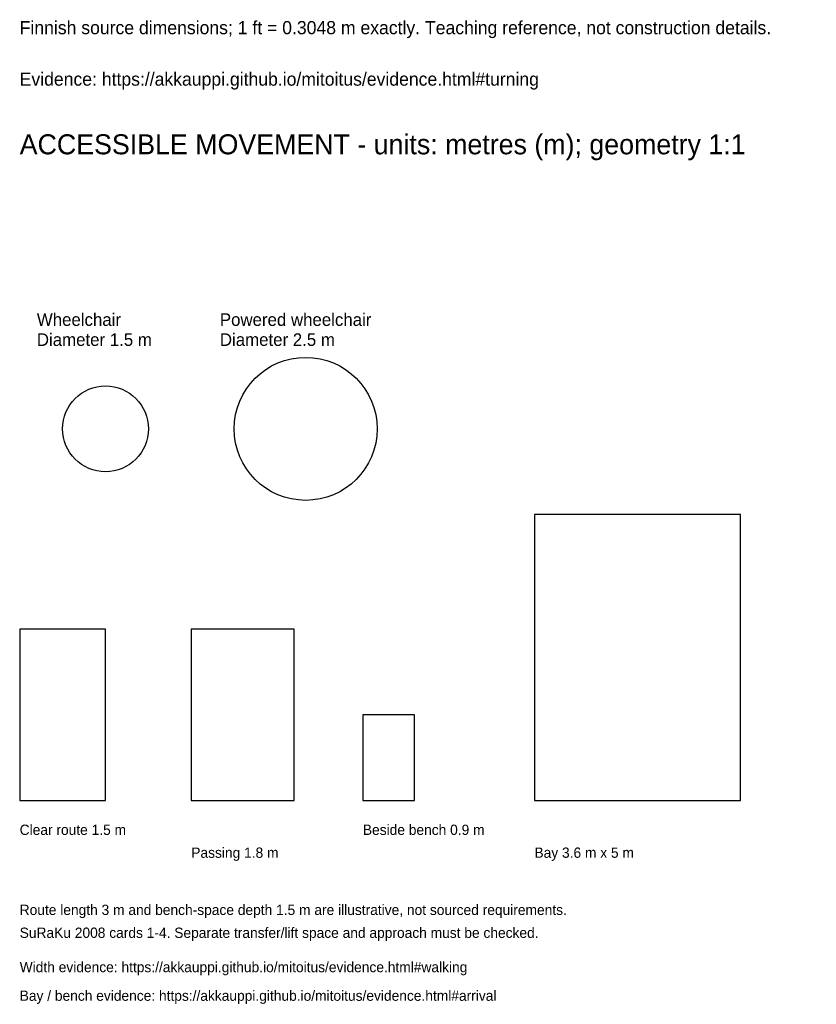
# Model space of a CAD drawing. Header units: metres. Extents: x 0 to 13.9, y -8.6 to 8.7.
import ezdxf

# ---------------------------------------------------------------- set-up
doc = ezdxf.new("R2010")
doc.units = ezdxf.units.M
doc.layers.add('ANNOTATION', color=7, linetype='Continuous')
doc.layers.add('REFERENCE', color=7, linetype='Continuous')

msp = doc.modelspace()

# ---------------------------------------------------------------- linework, layer by layer
at = {"layer": 'REFERENCE'}
for p, q in [((12.6, 0), (9, 0)), ((9, 0), (9, -5)), ((12.6, -5), (12.6, 0)), ((1.5, -2), (0, -2)), ((0, -2), (0, -5)), ((1.5, -5), (1.5, -2)), ((4.8, -2), (3, -2)), ((3, -2), (3, -5)), ((4.8, -5), (4.8, -2)), ((6.9, -3.5), (6, -3.5)), ((6, -3.5), (6, -5)), ((6.9, -5), (6.9, -3.5)), ((0, -5), (1.5, -5)), ((3, -5), (4.8, -5)), ((6, -5), (6.9, -5)), ((9, -5), (12.6, -5))]:
    msp.add_line(p, q, dxfattribs=at)
for centre, radius in [((5, 1.5), 1.25), ((1.5, 1.5), 0.75)]:
    msp.add_circle(centre, radius, dxfattribs=at)

# ---------------------------------------------------------------- texts
at = {"layer": 'ANNOTATION'}
for s, height, p in [('Finnish source dimensions; 1 ft = 0.3048 m exactly. Teaching reference, not construction details.', 0.23, (0, 8.4)), ('Evidence: https://akkauppi.github.io/mitoitus/evidence.html#turning', 0.23, (0, 7.5)), ('ACCESSIBLE MOVEMENT - units: metres (m); geometry 1:1', 0.35, (0, 6.3)), ('Wheelchair', 0.22, (0.3, 3.3)), ('Powered wheelchair', 0.22, (3.5, 3.3)), ('Diameter 1.5 m', 0.22, (0.3, 2.95)), ('Diameter 2.5 m', 0.22, (3.5, 2.95)), ('Clear route 1.5 m', 0.18, (0, -5.6)), ('Beside bench 0.9 m', 0.18, (6, -5.6)), ('Passing 1.8 m', 0.18, (3, -6)), ('Bay 3.6 m x 5 m', 0.18, (9, -6)), ('Route length 3 m and bench-space depth 1.5 m are illustrative, not sourced requirements.', 0.18, (0, -7)), ('SuRaKu 2008 cards 1-4. Separate transfer/lift space and approach must be checked.', 0.18, (0, -7.4)), ('Width evidence: https://akkauppi.github.io/mitoitus/evidence.html#walking', 0.18, (0, -8)), ('Bay / bench evidence: https://akkauppi.github.io/mitoitus/evidence.html#arrival', 0.18, (0, -8.5))]:
    msp.add_text(s, height=height, dxfattribs=at).set_placement(p)

doc.saveas('drawing.dxf')
